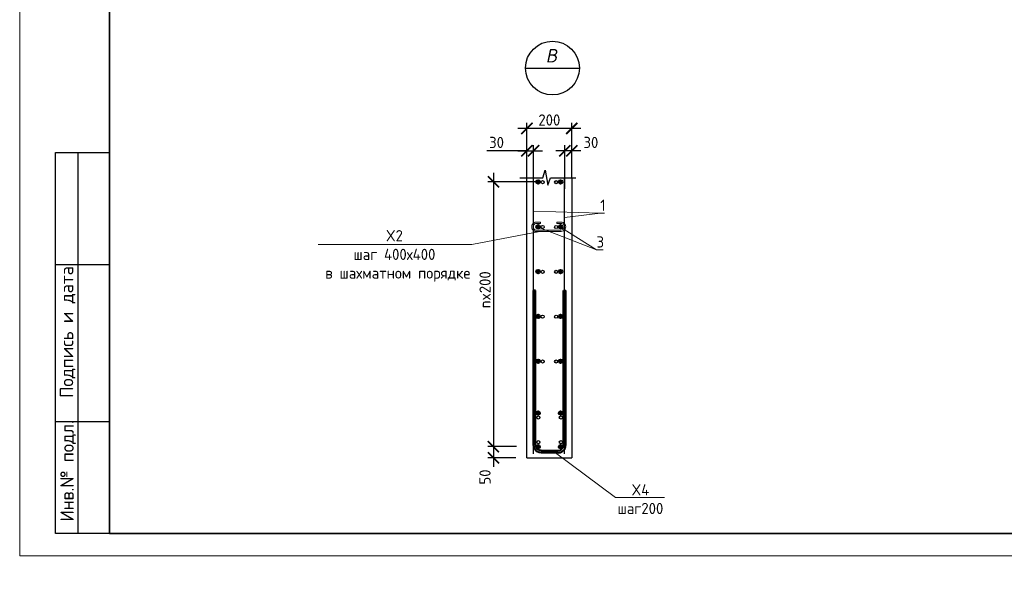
# Model space of a CAD drawing. Header units: millimetres. Extents: x 247266 to 730847, y -636031 to 10052.
# Tile 135 of 256: x 450318 to 472269, y -268024 to -255540. Entities that reach past the tile are written whole.
import ezdxf
from ezdxf.enums import TextEntityAlignment as Align

# ---------------------------------------------------------------- set-up
doc = ezdxf.new("R2010")
doc.units = ezdxf.units.MM
for name, color, linetype, lineweight in [('0.35 ___', 7, 'Continuous', 35), ('0.4 ___', 7, 'Continuous', 40), ('Арм_хомуты', 7, 'Continuous', 18), ('Арм_шпильки', 7, 'Continuous', 18), ('Арматура', 7, 'Continuous', 40), ('Выноски', 7, 'Continuous', 20), ('подоснова', 7, 'Continuous', 5), ('Текст', 7, 'Continuous', 25), ('ТОНКИЕ', 7, 'Continuous', 9)]:
    doc.layers.add(name, color=color, linetype=linetype, lineweight=lineweight)
doc.layers.add('РАЗМЕРЫ', color=7, linetype='Continuous')
doc.layers.add('ТОЛСТЫЕ_ОСНОВНЫЕ', color=7, linetype='Continuous')
doc.styles.add('GOST 2.304', font='CS_Gost2304.shx')
doc.styles.add('GOST-2.304_Type-B', font='GOST_Common.ttf')
doc.styles.add('style1', font='GOST_Common.ttf', dxfattribs={"height": 500})
doc.styles.add('Украинский', font='isocpeur.TTF', dxfattribs={"oblique": 12})
doc.dimstyles.new('СПДС', dxfattribs={"dimscale": 100, "dimtxt": 2.5, "dimasz": 2.5, "dimexe": 1.25, "dimexo": 0, "dimtad": 1, "dimdec": 0, "dimtxsty": 'GOST-2.304_Type-B', "dimblk": 'ARCHTICK', "dimcen": 2.5, "dimdle": 2, "dimadec": 0, "dimazin": 2, "dimtfac": 0.75, "dimtdec": 0, "dimtmove": 1, "dimatfit": 3, "dimfxl": 1, "dimtolj": 1, "dimarcsym": 1})

# ---------------------------------------------------------------- blocks, each defined once
blk = doc.blocks.new('_ArchTick')
at = {"color": 0, "linetype": 'ByBlock', "const_width": 0.15}
blk.add_lwpolyline([(-0.5, -0.5), (0.5, 0.5)], dxfattribs=at)
blk = doc.blocks.new('*D848')
at = {"color": 0, "lineweight": -2}
for p, q in [((455733, -251578), (455733, -250078)), ((455733, -250278), (455858, -250278)), ((455733, -251378), (455858, -251378))]:
    blk.add_line(p, q, dxfattribs=at)
at = {"layer": 'DEFPOINTS', "color": 0, "ltscale": 100}
for p in [(455733, -250278), (455733, -250278), (455733, -251378)]:
    blk.add_point(p, dxfattribs=at)
at = {"color": 0, "lineweight": -2, "ltscale": 100, "xscale": 250, "yscale": 250, "zscale": 250}
for p, rotation in [((455733, -250278), 90), ((455733, -251378), 270)]:
    blk.add_blockref('_ArchTick', p, dxfattribs=dict(at, rotation=rotation))
at = {"color": 0, "lineweight": 0, "ltscale": 100, "insert": (455508, -250828), "char_height": 250, "width": 83333.33, "attachment_point": 5, "rotation": 90, "style": 'GOST-2.304_Type-B'}
blk.add_mtext('\\A1;1100', dxfattribs=at)
blk = doc.blocks.new('*D849')
at = {"color": 0, "lineweight": -2}
for p, q in [((455733, -250478), (455733, -247078)), ((455733, -247278), (455858, -247278)), ((455733, -250278), (455858, -250278))]:
    blk.add_line(p, q, dxfattribs=at)
at = {"layer": 'DEFPOINTS', "color": 0, "ltscale": 100}
for p in [(455733, -247278), (455733, -247278), (455733, -250278)]:
    blk.add_point(p, dxfattribs=at)
at = {"color": 0, "lineweight": -2, "ltscale": 100, "xscale": 250, "yscale": 250, "zscale": 250}
for p, rotation in [((455733, -247278), 90), ((455733, -250278), 270)]:
    blk.add_blockref('_ArchTick', p, dxfattribs=dict(at, rotation=rotation))
at = {"color": 0, "lineweight": 0, "ltscale": 100, "insert": (455508, -248803), "char_height": 250, "width": 83333.33, "attachment_point": 5, "rotation": 90, "style": 'GOST-2.304_Type-B'}
blk.add_mtext('\\A1;3000', dxfattribs=at)
blk = doc.blocks.new('*D850')
at = {"color": 0, "lineweight": -2}
for p, q in [((455733, -247478), (455733, -243978)), ((455309, -244178), (455858, -244178)), ((455733, -247278), (455858, -247278))]:
    blk.add_line(p, q, dxfattribs=at)
at = {"layer": 'DEFPOINTS', "color": 0, "ltscale": 100}
for p in [(455309, -244178), (455733, -244178), (455733, -247278)]:
    blk.add_point(p, dxfattribs=at)
at = {"color": 0, "lineweight": -2, "ltscale": 100, "xscale": 250, "yscale": 250, "zscale": 250}
for p, rotation in [((455733, -244178), 90), ((455733, -247278), 270)]:
    blk.add_blockref('_ArchTick', p, dxfattribs=dict(at, rotation=rotation))
at = {"color": 0, "lineweight": 0, "ltscale": 100, "insert": (455508, -245728), "char_height": 250, "width": 83333.33, "attachment_point": 5, "rotation": 90, "style": 'GOST-2.304_Type-B'}
blk.add_mtext('\\A1;3100', dxfattribs=at)
blk = doc.blocks.new('*U3690')
at = {"layer": 'ТОЛСТЫЕ_ОСНОВНЫЕ'}
for p, q in [((8, 5), (8, 90)), ((8, 90), (20, 90)), ((13, 5), (13, 90)), ((8, 65), (20, 65)), ((8, 30), (20, 30)), ((20, 5), (8, 5))]:
    blk.add_line(p, q, dxfattribs=at)
at = {"layer": 'ТОЛСТЫЕ_ОСНОВНЫЕ', "lineweight": 35}
blk.add_lwpolyline([(20, 5), (415, 5), (415, 292), (20, 292)], close=True, dxfattribs=at)
at = {"layer": 'ТОНКИЕ'}
blk.add_lwpolyline([(0, 0), (420, 0), (420, 297), (0, 297)], close=True, dxfattribs=at)
at = {"layer": 'Текст', "style": 'style1'}
for s, p in [('Подпись и дата', (10.68, 49.93)), ('Инв.№ подл.', (10.79, 18.96))]:
    blk.add_text(s, height=3, rotation=90, dxfattribs=at).set_placement(p, align=Align.MIDDLE)
blk = doc.blocks.new('*D1701')
at = {"layer": 'DEFPOINTS', "color": 0, "ltscale": 100}
for p in [(461626, -257965), (461626, -259065), (462626, -259065)]:
    blk.add_point(p, dxfattribs=at)
at = {"layer": 'РАЗМЕРЫ', "color": 0, "lineweight": -2}
for p, q in [((461626, -259065), (461626, -257840)), ((462626, -259065), (462626, -257840)), ((462826, -257965), (461426, -257965))]:
    blk.add_line(p, q, dxfattribs=at)
at = {"layer": 'РАЗМЕРЫ', "color": 0, "lineweight": -2, "ltscale": 100, "xscale": 250, "yscale": 250, "zscale": 250, "rotation": 180}
blk.add_blockref('_ArchTick', (461626, -257965), dxfattribs=at)
at = {"layer": 'РАЗМЕРЫ', "color": 0, "lineweight": -2, "ltscale": 100, "xscale": 250, "yscale": 250, "zscale": 250}
blk.add_blockref('_ArchTick', (462626, -257965), dxfattribs=at)
at = {"layer": 'РАЗМЕРЫ', "color": 0, "lineweight": 0, "ltscale": 100, "insert": (462126, -257778), "char_height": 250, "attachment_point": 5, "style": 'GOST-2.304_Type-B'}
blk.add_mtext('\\A1;200', dxfattribs=at)
blk = doc.blocks.new('*D1702')
at = {"layer": 'DEFPOINTS', "color": 0, "ltscale": 100}
for p in [(461876, -259159), (460880, -265065), (461390, -265065)]:
    blk.add_point(p, dxfattribs=at)
at = {"layer": 'РАЗМЕРЫ', "color": 0, "lineweight": -2}
for p, q in [((460880, -258959), (460880, -265265)), ((461876, -259159), (460755, -259159)), ((461390, -265065), (460755, -265065))]:
    blk.add_line(p, q, dxfattribs=at)
at = {"layer": 'РАЗМЕРЫ', "color": 0, "lineweight": -2, "ltscale": 100, "xscale": 250, "yscale": 250, "zscale": 250}
for p, rotation in [((460880, -259159), 90), ((460880, -265065), 270)]:
    blk.add_blockref('_ArchTick', p, dxfattribs=dict(at, rotation=rotation))
at = {"layer": 'РАЗМЕРЫ', "color": 0, "lineweight": 0, "ltscale": 100, "insert": (460692, -261565), "char_height": 250, "attachment_point": 5, "rotation": 90, "style": 'GOST-2.304_Type-B'}
blk.add_mtext('\\A1;nx200', dxfattribs=at)
blk = doc.blocks.new('*D1703')
at = {"layer": 'DEFPOINTS', "color": 0, "ltscale": 100}
for p in [(461390, -265065), (460880, -265315), (461376, -265315)]:
    blk.add_point(p, dxfattribs=at)
at = {"layer": 'РАЗМЕРЫ', "color": 0, "lineweight": -2}
for p, q in [((460880, -264865), (460880, -265515)), ((461390, -265065), (460755, -265065)), ((461376, -265315), (460755, -265315))]:
    blk.add_line(p, q, dxfattribs=at)
at = {"layer": 'РАЗМЕРЫ', "color": 0, "lineweight": -2, "ltscale": 100, "xscale": 250, "yscale": 250, "zscale": 250}
for p, rotation in [((460880, -265065), 90), ((460880, -265315), 270)]:
    blk.add_blockref('_ArchTick', p, dxfattribs=dict(at, rotation=rotation))
at = {"layer": 'РАЗМЕРЫ', "color": 0, "lineweight": 0, "ltscale": 100, "insert": (460692, -265742), "char_height": 250, "attachment_point": 5, "rotation": 90, "style": 'GOST-2.304_Type-B'}
blk.add_mtext('\\A1;50', dxfattribs=at)
blk = doc.blocks.new('*D1704')
at = {"layer": 'DEFPOINTS', "color": 0, "ltscale": 100}
for p in [(462469, -258465), (462626, -259065), (462469, -259314)]:
    blk.add_point(p, dxfattribs=at)
at = {"layer": 'РАЗМЕРЫ', "color": 0, "lineweight": -2}
for p, q in [((462469, -259314), (462469, -258340)), ((462626, -259065), (462626, -258340)), ((462826, -258465), (462269, -258465))]:
    blk.add_line(p, q, dxfattribs=at)
at = {"layer": 'РАЗМЕРЫ', "color": 0, "lineweight": -2, "ltscale": 100, "xscale": 250, "yscale": 250, "zscale": 250, "rotation": 180}
blk.add_blockref('_ArchTick', (462469, -258465), dxfattribs=at)
at = {"layer": 'РАЗМЕРЫ', "color": 0, "lineweight": -2, "ltscale": 100, "xscale": 250, "yscale": 250, "zscale": 250}
blk.add_blockref('_ArchTick', (462626, -258465), dxfattribs=at)
at = {"layer": 'РАЗМЕРЫ', "color": 0, "lineweight": 0, "ltscale": 100, "insert": (463052, -258278), "char_height": 250, "attachment_point": 5, "style": 'GOST-2.304_Type-B'}
blk.add_mtext('\\A1;30', dxfattribs=at)
blk = doc.blocks.new('*D1705')
at = {"layer": 'DEFPOINTS', "color": 0, "ltscale": 100}
for p in [(461776, -258465), (461626, -259315), (461776, -259325)]:
    blk.add_point(p, dxfattribs=at)
at = {"layer": 'РАЗМЕРЫ', "color": 0, "lineweight": -2}
for p, q in [((461626, -259315), (461626, -258340)), ((461776, -259325), (461776, -258340)), ((461626, -258465), (460736, -258465)), ((461426, -258465), (461976, -258465))]:
    blk.add_line(p, q, dxfattribs=at)
at = {"layer": 'РАЗМЕРЫ', "color": 0, "lineweight": -2, "ltscale": 100, "xscale": 250, "yscale": 250, "zscale": 250, "rotation": 180}
blk.add_blockref('_ArchTick', (461626, -258465), dxfattribs=at)
at = {"layer": 'РАЗМЕРЫ', "color": 0, "lineweight": -2, "ltscale": 100, "xscale": 250, "yscale": 250, "zscale": 250}
blk.add_blockref('_ArchTick', (461776, -258465), dxfattribs=at)
at = {"layer": 'РАЗМЕРЫ', "color": 0, "lineweight": 0, "ltscale": 100, "insert": (460949, -258278), "char_height": 250, "attachment_point": 5, "style": 'GOST-2.304_Type-B'}
blk.add_mtext('\\A1;30', dxfattribs=at)
blk = doc.blocks.new('*U1515')
for p, q in [((-8, 0), (-7.1, 7.2)), ((-7.1, 7.2), (-4.3, 14)), ((-4.3, 14), (0.1, 19.8)), ((0.1, 19.8), (5.9, 24.3)), ((5.9, 24.3), (12.7, 27.1)), ((12.7, 27.1), (19.9, 28.1)), ((43.9, 28.1), (19.9, 28.1)), ((19.9, 20.1), (43.9, 20.1)), ((43.9, 20.1), (43.9, 28.1)), ((142.1, 28.4), (166.1, 28.5)), ((142.1, 20.4), (142.1, 28.4)), ((166.1, 20.5), (142.1, 20.4)), ((173.3, 27.6), (166.1, 28.5)), ((180.1, 24.8), (173.3, 27.6)), ((185.9, 20.3), (180.1, 24.8)), ((190.4, 14.6), (185.9, 20.3)), ((193.2, 7.8), (190.4, 14.6)), ((194.2, 0.6), (193.2, 7.8)), ((193.2, -6.7), (194.2, 0.6)), ((-7, -7.3), (-8, 0)), ((-4.2, -14), (-7, -7.3)), ((0.3, -19.8), (-4.2, -14)), ((6.1, -24.2), (0.3, -19.8)), ((12.8, -27), (6.1, -24.2)), ((20.1, -27.9), (12.8, -27)), ((20.1, -27.9), (166.3, -27.5)), ((166.3, -27.5), (173.5, -26.5)), ((173.5, -26.5), (180.2, -23.7)), ((180.2, -23.7), (186, -19.3)), ((186, -19.3), (190.5, -13.4)), ((190.5, -13.4), (193.2, -6.7))]:
    blk.add_line(p, q)
at = {"color": 0, "linetype": 'ByBlock', "lineweight": -2}
for p, q in [((0, 0), (0.7, 5.2)), ((0.7, 5.2), (2.6, 10)), ((2.6, 10), (5.8, 14.2)), ((5.8, 14.2), (9.9, 17.3)), ((9.9, 17.3), (14.8, 19.4)), ((14.8, 19.4), (19.9, 20.1)), ((171.3, 19.8), (166.1, 20.5)), ((176.1, 17.8), (171.3, 19.8)), ((180.3, 14.7), (176.1, 17.8)), ((183.5, 10.5), (180.3, 14.7)), ((185.5, 5.7), (183.5, 10.5)), ((186.2, 0.5), (185.5, 5.7)), ((185.5, -4.6), (186.2, 0.5)), ((0.7, -5.2), (0, 0)), ((2.7, -10), (0.7, -5.2)), ((5.9, -14.1), (2.7, -10)), ((10.1, -17.3), (5.9, -14.1)), ((14.9, -19.3), (10.1, -17.3)), ((20.1, -19.9), (14.9, -19.3)), ((20.1, -19.9), (166.2, -19.5)), ((166.2, -19.5), (171.4, -18.8)), ((171.4, -18.8), (176.2, -16.8)), ((176.2, -16.8), (180.4, -13.6)), ((180.4, -13.6), (183.5, -9.5)), ((183.5, -9.5), (185.5, -4.6))]:
    blk.add_line(p, q, dxfattribs=at)
at = {"style": 'GOST 2.304', "oblique": 15, "flags": 9}
for tag, p in [('ПОЗИЦИЯ', (118, -56.6)), ('ДИАМЕТР', (117.8, -62.2)), ('ДЛИНА', (118.1, -72.5)), ('КЛАСС', (118, -67.8)), ('МАССА', (118.7, -78.2))]:
    blk.add_attdef(tag, p, '', height=2.5, dxfattribs=at)
blk = doc.blocks.new('*U134')
at = {"color": 0, "linetype": 'ByBlock', "lineweight": -2}
for p, q in [((-72.3, 25), (-72.3, 714.4)), ((-62.3, 714.4), (-72.3, 714.4)), ((-62.3, 25), (-62.3, 714.4)), ((62.3, 25), (62.3, 714.4)), ((62.3, 714.4), (72.3, 714.4)), ((72.3, 25), (72.3, 714.4)), ((-71.1, 15.9), (-72.3, 25)), ((-67.6, 7.5), (-71.1, 15.9)), ((-62, 0.3), (-67.6, 7.5)), ((-61.4, 18.5), (-62.3, 25)), ((-54.8, -5.3), (-62, 0.3)), ((-58.9, 12.5), (-61.4, 18.5)), ((-55, 7.3), (-58.9, 12.5)), ((-49.8, 3.3), (-55, 7.3)), ((-43.8, 0.9), (-49.8, 3.3)), ((-37.3, 0), (-43.8, 0.9)), ((-37.3, 0), (37.3, 0)), ((37.3, 0), (43.8, 0.9)), ((43.8, 0.9), (49.8, 3.3)), ((49.8, 3.3), (55, 7.3)), ((54.8, -5.3), (62, 0.3)), ((55, 7.3), (58.9, 12.5)), ((58.9, 12.5), (61.4, 18.5)), ((61.4, 18.5), (62.3, 25)), ((62, 0.3), (67.6, 7.5)), ((67.6, 7.5), (71.1, 15.9)), ((71.1, 15.9), (72.3, 25)), ((-46.4, -8.8), (-54.8, -5.3)), ((-37.3, -10), (-46.4, -8.8)), ((37.3, -10), (-37.3, -10)), ((37.3, -10), (46.4, -8.8)), ((46.4, -8.8), (54.8, -5.3))]:
    blk.add_line(p, q, dxfattribs=at)
at = {"style": 'GOST 2.304', "oblique": 15, "flags": 9}
for tag, p in [('ПОЗИЦИЯ', (1021, -185)), ('ДИАМЕТР', (1021.3, -189.3)), ('КЛАСС', (1021.6, -193.8)), ('ДЛИНА', (1022, -198.5)), ('МАССА', (1022.3, -203.9))]:
    blk.add_attdef(tag, p, '', height=2.5, dxfattribs=at)

msp = doc.modelspace()

# ---------------------------------------------------------------- hatches: boundary and pattern name
at = {"layer": 'Арматура'}
h = msp.add_hatch(color=256, dxfattribs=at)
h.dxf.hatch_style = 1
h.paths.add_polyline_path([(461835.58, -259159.42, -1), (461915.58, -259159.42, -1)])
h = msp.add_hatch(color=256, dxfattribs=at)
h.dxf.hatch_style = 1
h.paths.add_polyline_path([(462415.58, -259159.42, 1), (462335.58, -259159.42, 1)])
h = msp.add_hatch(color=256, dxfattribs=at)
h.dxf.hatch_style = 1
h.paths.add_polyline_path([(461835.58, -260159.42, -1), (461915.58, -260159.42, -1)])
h = msp.add_hatch(color=256, dxfattribs=at)
h.dxf.hatch_style = 1
h.paths.add_polyline_path([(462415.58, -260159.42, 1), (462335.58, -260159.42, 1)])
h = msp.add_hatch(color=256, dxfattribs=at)
h.dxf.hatch_style = 1
h.paths.add_polyline_path([(461835.58, -261159.42, -1), (461915.58, -261159.42, -1)])
h = msp.add_hatch(color=256, dxfattribs=at)
h.dxf.hatch_style = 1
h.paths.add_polyline_path([(462415.58, -261159.42, 1), (462335.58, -261159.42, 1)])
h = msp.add_hatch(color=256, dxfattribs=at)
h.dxf.hatch_style = 1
h.paths.add_polyline_path([(461835.58, -262159.42, -1), (461915.58, -262159.42, -1)])
h = msp.add_hatch(color=256, dxfattribs=at)
h.dxf.hatch_style = 1
h.paths.add_polyline_path([(462415.58, -262159.42, 1), (462335.58, -262159.42, 1)])
h = msp.add_hatch(color=256, dxfattribs=at)
h.dxf.hatch_style = 1
h.paths.add_polyline_path([(461835.58, -263159.42, -1), (461915.58, -263159.42, -1)])
h = msp.add_hatch(color=256, dxfattribs=at)
h.dxf.hatch_style = 1
h.paths.add_polyline_path([(462415.58, -263159.42, 1), (462335.58, -263159.42, 1)])
h = msp.add_hatch(color=256, dxfattribs=at)
h.dxf.hatch_style = 1
h.paths.add_polyline_path([(461835.58, -264315.42, -1), (461915.58, -264315.42, -1)])
h = msp.add_hatch(color=256, dxfattribs=at)
h.dxf.hatch_style = 1
h.paths.add_polyline_path([(462415.58, -264315.42, 1), (462335.58, -264315.42, 1)])
h = msp.add_hatch(color=256, dxfattribs=at)
h.dxf.hatch_style = 1
h.paths.add_polyline_path([(461835.58, -265065.31, 1), (461915.58, -265065.31, 1)])
h = msp.add_hatch(color=256, dxfattribs=at)
h.dxf.hatch_style = 1
h.paths.add_polyline_path([(462415.58, -265065.31, -1), (462335.58, -265065.31, -1)])

# ---------------------------------------------------------------- linework, layer by layer
at = {"layer": '0.35 ___', "lineweight": 30, "ltscale": 100}
for p, q in [((461776.39, -265226.6, -3100), (461776.39, -259065.42, -3100)), ((462462.47, -265226.6, -3100), (462462.47, -259065.43, -3100))]:
    msp.add_line(p, q, dxfattribs=at)
at = {"layer": '0.4 ___', "lineweight": 25, "ltscale": 0.1}
for p, q in [((461625.58, -265315.31, -3100), (461625.58, -259065.43, -3100)), ((462625.58, -259065.43, -3100), (462625.58, -265315.31, -3100))]:
    msp.add_line(p, q, dxfattribs=at)
at = {"layer": '0.4 ___', "lineweight": 25, "ltscale": 0.1, "elevation": -3100}
msp.add_lwpolyline([(461625.58, -265315.31), (462625.58, -265315.31)], dxfattribs=at)
at = {"layer": 'Арматура'}
for centre in [(461875.58, -259159.42, -3100), (462375.58, -259159.42, -3100), (461875.58, -260159.42, -3100), (462375.58, -260159.42, -3100), (461875.58, -261159.42, -3100), (462375.58, -261159.42, -3100), (461875.58, -262159.42, -3100), (462375.58, -262159.42, -3100), (461875.58, -263159.42, -3100), (462375.58, -263159.42, -3100), (461875.58, -264315.42, -3100), (462375.58, -264315.42, -3100), (461875.58, -265065.31, -3100), (462375.58, -265065.31, -3100)]:
    msp.add_circle(centre, 40, dxfattribs=at)
at = {"layer": 'Выноски', "lineweight": 30}
msp.add_line((461595.19, -256619.47, -3100), (462795.19, -256619.47, -3100), dxfattribs=at)
msp.add_circle((462195.19, -256619.47, -3100), 600, dxfattribs=at)
at = {"layer": 'подоснова', "lineweight": 15, "ltscale": 0.3}
for p, q in [((461776.39, -259810.49, -3100), (463263.82, -259855.93, -3100)), ((462462.47, -259951.6, -3100), (463263.82, -259855.93, -3100)), ((462462.47, -259951.6, -3100), (463263.82, -259855.93, -3100)), ((462462.47, -259951.6, -3100), (463263.82, -259855.93, -3100)), ((462462.47, -259951.6, -3100), (463263.82, -259855.93, -3100)), ((463263.82, -259855.93, -3100), (463263.92, -259855.93, -3100)), ((463263.96, -259855.93, -3100), (463359.03, -259855.93, -3100)), ((461913.56, -260264.08, -3100), (460396.93, -260558.69, -3100)), ((461913.56, -260264.08, -3100), (460396.93, -260558.69, -3100)), ((461913.56, -260264.08, -3100), (460396.93, -260558.69, -3100)), ((461912.89, -260183.21, -3100), (463179.19, -260673.41, -3100)), ((462375.58, -260168.78, -3100), (463179.19, -260673.41, -3100)), ((462375.58, -260168.78, -3100), (463179.19, -260673.41, -3100)), ((462375.58, -260168.78, -3100), (463179.19, -260673.41, -3100)), ((456968.47, -260558.37, -3100), (460398.38, -260558.37, -3100)), ((460396.93, -260558.69, -3100), (460396.83, -260558.69, -3100)), ((463179.19, -260673.41, -3100), (463179.29, -260673.41, -3100)), ((463179.35, -260673.16, -3100), (463324.47, -260673.16, -3100)), ((462259.95, -265201.53, -3100), (463598.31, -266201.8, -3100)), ((462259.95, -265201.53, -3100), (463598.31, -266201.8, -3100)), ((462259.95, -265201.53, -3100), (463598.31, -266201.8, -3100)), ((463598.31, -266201.8, -3100), (463598.41, -266201.8, -3100)), ((463598.95, -266201.8, -3100), (464695.02, -266201.8, -3100))]:
    msp.add_line(p, q, dxfattribs=at)
at = {"layer": 'РАЗМЕРЫ', "elevation": -3100}
msp.add_lwpolyline([(461469.27, -259065.41), (461979.23, -259065.43), (462035.48, -258896.68), (462091.73, -259234.18), (462147.98, -259065.43), (462719.27, -259065.43)], dxfattribs=at)
at = {"layer": 'РАЗМЕРЫ', "linetype": 'Continuous', "lineweight": 30}
for centre in [(461975.32, -259165.32, -7700), (462277.05, -259165.32, -7700), (461975.32, -260165.32, -7700), (462277.05, -260165.32, -7700), (461975.32, -261165.32, -7700), (462277.05, -261165.32, -7700), (461975.32, -262165.32, -7700), (462277.05, -262165.32, -7700), (461975.32, -263165.32, -7700), (462277.05, -263165.32, -7700), (461878.7, -264413.58, -6700), (462383.36, -264413.58, -6700), (461878.7, -264965.31, -6700), (462383.36, -264965.31, -6700)]:
    msp.add_circle(centre, 35, dxfattribs=at)

# ---------------------------------------------------------------- block references
at = {"xscale": 100, "yscale": 100, "zscale": 100}
msp.add_blockref('*U3690', (450317.95, -267502.45, 3100), dxfattribs=at)
at = {"layer": 'Арм_хомуты', "lineweight": 40, "xscale": 5, "yscale": 5, "zscale": 5}
msp.add_blockref('*U134', (462132.4, -265151.53, -3100), dxfattribs=at)
at = {"layer": 'Арм_шпильки', "xscale": 3.75, "yscale": 3.75, "zscale": 3.75}
msp.add_blockref('*U1515', (461762.18, -260160.45, -3100), dxfattribs=at)

# ---------------------------------------------------------------- texts
at = {"layer": 'подоснова', "ltscale": 0.3, "char_height": 250, "attachment_point": 2, "style": 'GOST-2.304_Type-B'}
for s, insert in [('1', (463321.46, -259555.93, -3100)), ('X2\\Pшаг 400х400\\P в шахматном порядке', (458671.88, -260233.37, -3100)), ('3', (463261.85, -260373.16, -3100)), ('X4\\Pшаг200', (464156.45, -265901.8, -3100))]:
    msp.add_mtext(s, dxfattribs=dict(at, insert=insert))
at = {"layer": 'Текст', "style": 'Украинский', "oblique": 12}
msp.add_text('В', height=300, dxfattribs=at).set_placement((462170.19, -256344.47, -3100), align=Align.MIDDLE)

# ---------------------------------------------------------------- dimensions: what is measured, and where the dimension line sits
at = {"lineweight": 0}
for base, p1, p2, picture, middle in [((455733.02, -244177.85, -1120), (455733.02, -247277.85, -1120), (455309.49, -244177.85, -1120), '*D850', (455733.02, -245727.85, -1120)), ((455733.02, -247277.85, -1120), (455733.02, -250277.85, -1120), (455733.02, -247277.85, -1120), '*D849', (455733.02, -248803.01, -1120)), ((455733.02, -250277.85, -1120), (455733.02, -251377.85, -1120), (455733.02, -250277.85, -1120), '*D848', (455733.02, -250827.85, -1120))]:
    dim = msp.add_linear_dim(base=base, p1=p1, p2=p2, angle=90, dimstyle='СПДС', override={"dimgap": 1}, dxfattribs=at)
    dim.commit()
    dim.dimension.update_dxf_attribs({"geometry": picture, "text_midpoint": middle, "dimtype": 160})
at = {"layer": 'РАЗМЕРЫ', "lineweight": 0}
dim = msp.add_linear_dim(base=(461625.58, -257965.43, -3100), p1=(462625.58, -259065.43, -3100), p2=(461625.58, -259065.43, -3100), angle=180, dimstyle='СПДС', override={"dimlfac": 0.2, "dimtofl": 0}, dxfattribs=at)
dim.commit()
dim.dimension.update_dxf_attribs({"geometry": '*D1701', "text_midpoint": (462125.58, -257777.8, -3100)})
for base, p1, p2, angle, override, picture, middle in [((461776.34, -258465.43, -3100), (461625.58, -259315.43, -3100), (461776.34, -259324.73, -3100), 180, {"dimlfac": 0.2, "dimrnd": 5, "dimtofl": 0}, '*D1705', (460949.01, -258465.43, -3100)), ((462468.8, -258465.43, -3100), (462625.58, -259065.43, -3100), (462468.8, -259314.36, -3100), 180, {"dimlfac": 0.2, "dimrnd": 5, "dimtofl": 0}, '*D1704', (463052.15, -258465.43, -3100)), ((460879.58, -265315.31, -3100), (461389.64, -265065.31, -3100), (461375.58, -265315.31, -3100), 270, {"dimlfac": 0.2, "dimtofl": 0}, '*D1703', (460879.58, -265741.88, -3100))]:
    dim = msp.add_linear_dim(base=base, p1=p1, p2=p2, angle=angle, dimstyle='СПДС', override=override, dxfattribs=at)
    dim.commit()
    dim.dimension.update_dxf_attribs({"geometry": picture, "text_midpoint": middle, "dimtype": 160})
dim = msp.add_linear_dim(base=(460879.58, -265065.31, -3100), p1=(461875.58, -259159.42, -3100), p2=(461389.64, -265065.31, -3100), angle=270, text='nx200', dimstyle='СПДС', override={"dimlfac": 0.2, "dimtofl": 0}, dxfattribs=at)
dim.commit()
dim.dimension.update_dxf_attribs({"geometry": '*D1702', "text_midpoint": (460879.58, -261565.31, -3100), "dimtype": 160})

doc.saveas('drawing.dxf')
